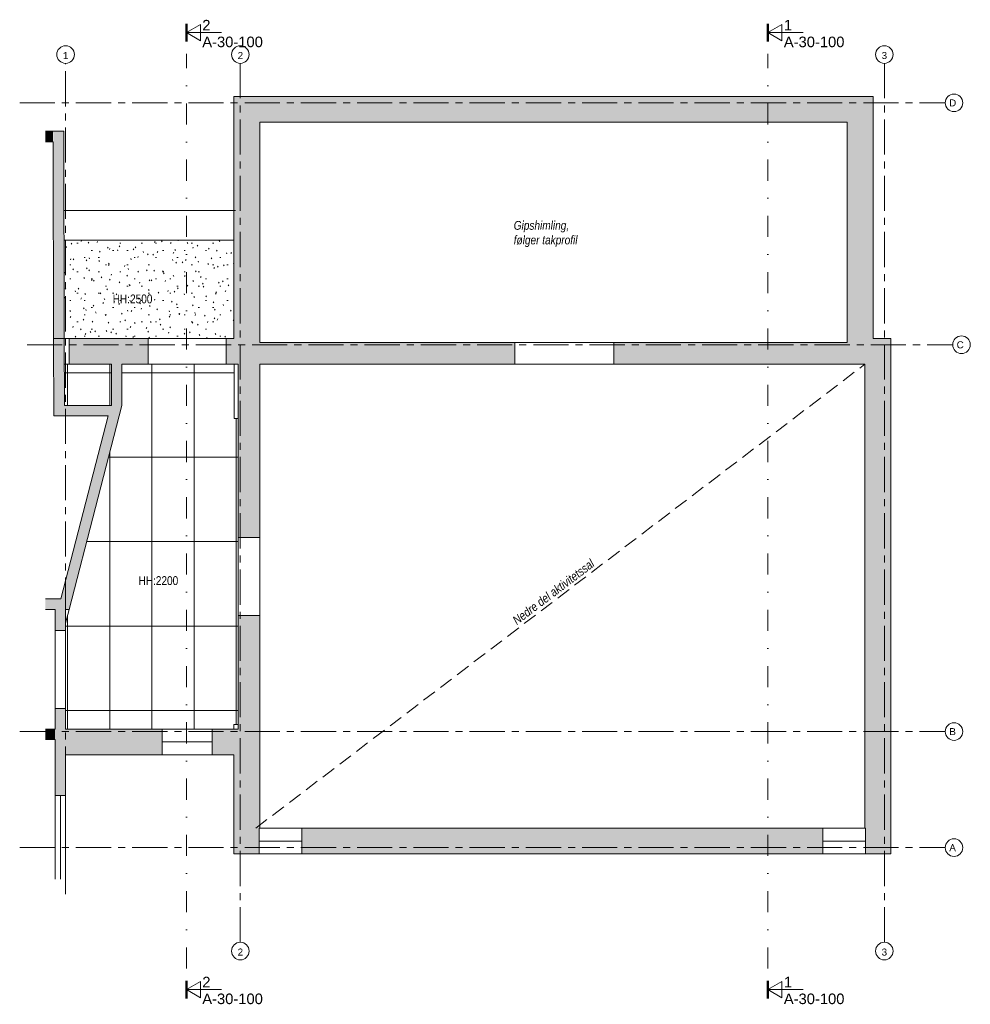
# Model space of a CAD drawing. Header units: millimetres. Extents: x 9347 to 22868, y 7772 to 21772.
import ezdxf

# ---------------------------------------------------------------- set-up
doc = ezdxf.new("R2010")
doc.units = ezdxf.units.MM
for name, pattern in [('Dash dot', [800, 300, -250, 0, -250]), ('Grid Line', [800, 500, -100, 100, -100]), ('stiplet 4_0mm', [300, 200, -100])]:
    doc.linetypes.add(name, pattern=pattern)
for name, color, linetype, lineweight in [('A20_generelt', 1, 'Continuous', 9), ('A233_dør vindu', 2, 'Continuous', 9), ('A23_yttervegg', 7, 'Continuous', 15), ('A24_innervegg', 2, 'Continuous', 15), ('A255-K_koder himling', 4, 'Continuous', 9), ('A255_himling', 1, 'Continuous', 9), ('A82_akser', 4, 'Continuous', 9), ('A83_tekst', 3, 'Continuous', 9), ('A85_skravur', 4, 'Continuous', 9), ('A86_snittlinjer', 4, 'Continuous', 9)]:
    doc.layers.add(name, color=color, linetype=linetype, lineweight=lineweight)
doc.styles.add('Arial', font='arial.ttf', dxfattribs={"height": 100})
doc.styles.add('Arial Narrow', font='ARIALN.TTF', dxfattribs={"height": 125})
doc.styles.add('Arial Narrow_I', font='ARIALNI.TTF', dxfattribs={"height": 125})
doc.styles.add('Arial_1', font='arial.ttf', dxfattribs={"height": 150})

# ---------------------------------------------------------------- blocks, each defined once
blk = doc.blocks.new('Focus-Hel Rute fast - 5x12M_dyttefuge 10mm-728227-1_ et_ 1-50')
at = {"layer": 'A233_dør vindu'}
blk.add_line((-510, -9), (100, -9), dxfattribs=at)
blk = doc.blocks.new('Focus-krysspost åpningsvindu bunn - 12x12M-755431-1_ et_ 1-50')
at = {"layer": 'A233_dør vindu'}
blk.add_line((-510, 9), (679, 9), dxfattribs=at)
blk = doc.blocks.new('Focus-Hel Rute fast - 7x18M_dyttefuge 10mm-872921-1_ et_ 1-50')
at = {"layer": 'A233_dør vindu'}
blk.add_line((-510, 9), (200, 9), dxfattribs=at)
blk = doc.blocks.new('Grid - 2mm-445713-1_ et_ 1-50')
at = {"layer": 'A82_akser'}
blk.add_circle((0, 0), 2.5, dxfattribs=at)
blk = doc.blocks.new('Section - Focus Snittpil-129349-1_ et_ 1-50')
at = {"layer": 'A86_snittlinjer', "lineweight": 50}
blk.add_line((-3.5, 0), (-8.5, 0), dxfattribs=at)
at = {"layer": 'A86_snittlinjer'}
for p, q in [((-6, 0), (-8.31, -4)), ((-6, 0), (-3.69, -4)), ((-6, 0), (-6, -10)), ((-3.69, -4), (-8.31, -4))]:
    blk.add_line(p, q, dxfattribs=at)

msp = doc.modelspace()

# ---------------------------------------------------------------- hatches: boundary and pattern name
at = {"layer": 'A255_himling'}
h = msp.add_hatch(dxfattribs=at)
h.set_pattern_fill('FP_2', color=256, style=0, pattern_type=2)
h.set_pattern_definition([(0, (0, 0), (406.4, 101.6), [16.764, -288.036, 16.764, -288.036, -1625.6]), (0, (0, 0), (406.4, 101.6), [-609.6, 16.764, -592.836, 16.764, -288.036, -711.2]), (0, (0, 0), (406.4, 101.6), [-1524, 16.764, -186.436, 16.764, -491.236]), (120, (152.4, 50.8), (-291.1882, 301.15272), [16.764, -288.036, 16.764, -288.036, -1625.6]), (120, (152.4, 50.8), (-291.1882, 301.15272), [-609.6, 16.764, -592.836, 16.764, -288.036, -711.2]), (120, (152.4, 50.8), (-291.1882, 301.15272), [-1524, 16.764, -186.436, 16.764, -491.236]), (240, (203.2, 254), (-115.2118, -402.75272), [16.764, -288.036, 16.764, -288.036, -1625.6]), (240, (203.2, 254), (-115.2118, -402.75272), [-609.6, 16.764, -592.836, 16.764, -288.036, -711.2]), (240, (203.2, 254), (-115.2118, -402.75272), [-1524, 16.764, -186.436, 16.764, -491.236])])
h.paths.add_polyline_path([(12395, 17240), (12395, 18636), (9980, 18636), (9980, 17240), (12285, 17240)])
h = msp.add_hatch(dxfattribs=at)
h.set_pattern_fill('FP_1', color=256, style=0, pattern_type=2)
h.set_pattern_definition([(90, (11227.2, 14350.1), (600, -4e-14), []), (0, (11227.2, 14350.1), (0, -1200), [])])
h.paths.add_polyline_path([(12395, 11686), (12395, 11749), (12454, 11749), (12454, 16102), (12398, 16102), (12398, 16873), (10801, 16873), (10801, 16288), (10000, 13192), (10000, 11686), (12085, 11686)])
h.paths.add_polyline_path([(10530, 16288), (10651, 16288), (10651, 16873), (9981, 16873), (9983, 16288), (10120, 16288)])
at = {"layer": 'A85_skravur'}
for points in [[(21486, 20313), (21486, 20680), (12395, 20680), (12395, 20313), (21119, 20313)], [(12762, 17240), (12762, 20313), (12395, 20313), (12395, 17240), (12454, 17240)], [(21247, 17181), (21247, 17240), (21486, 17240), (21486, 20313), (21119, 20313), (21119, 17181)], [(9823, 20036), (9823, 20036), (9823, 20186), (9712, 20186), (9712, 20036)], [(9980, 17240), (9973, 20186), (9823, 20186), (9830, 17240)], [(9983, 16138), (9980, 17240), (9830, 17240), (9833, 16138), (9982, 16138)], [(21369, 16873), (21736, 16873), (21736, 17240), (21247, 17240), (21247, 16873)], [(10801, 16288), (10801, 16873), (10651, 16873), (10651, 16288)], [(21736, 10277), (21736, 16873), (21369, 16873), (21369, 10277), (21379, 10277)], [(10050, 13386), (10801, 16288), (10646, 16288), (9895, 13386), (10000, 13386)], [(10530, 16138), (10530, 16288), (10120, 16288), (10120, 16138)], [(9895, 13386), (9934, 13536), (9712, 13536), (9712, 13386), (9850, 13386)], [(10000, 13086), (10000, 13286), (9850, 13286), (9850, 13086)], [(9850, 11536), (9850, 11686), (9712, 11686), (9712, 11536)], [(10000, 10741), (10000, 11749), (9850, 11749), (9850, 10741)], [(12762, 10277), (12762, 11686), (12395, 11686), (12395, 10277), (12752, 10277)]]:
    msp.add_hatch(color=256, dxfattribs=at).paths.add_polyline_path(points)
h = msp.add_hatch(color=256, dxfattribs=at)
h.paths.add_polyline_path([(12454, 16873), (12454, 17240), (12285, 17240), (12285, 16873), (12395, 16873)])
h.paths.add_polyline_path([(11175, 16873), (11175, 17240), (10050, 17240), (10050, 16873), (10801, 16873)])
h = msp.add_hatch(color=256, dxfattribs=at)
h.paths.add_polyline_path([(12762, 11686), (12762, 13300), (12454, 13300), (12454, 11686)])
h.paths.add_polyline_path([(12762, 14410), (12762, 17240), (12454, 17240), (12454, 14410)])
h = msp.add_hatch(color=256, dxfattribs=at)
h.paths.add_polyline_path([(21247, 16873), (21247, 17181), (17798, 17181), (17798, 16873)])
h.paths.add_polyline_path([(16388, 16873), (16388, 17181), (12762, 17181), (12762, 16873), (13064, 16873)])
h = msp.add_hatch(color=256, dxfattribs=at)
h.paths.add_polyline_path([(10607, 16138), (10646, 16288), (10530, 16288), (10530, 16138)])
h.paths.add_polyline_path([(9983, 16138), (10120, 16138), (10120, 16288), (9982, 16288)])
h = msp.add_hatch(color=256, dxfattribs=at)
h.paths.add_polyline_path([(9850, 11749), (10000, 11749), (10000, 11976), (9850, 11976)])
h.paths.add_polyline_path([(9895, 13286), (10000, 13286), (10000, 13386), (9850, 13386), (9850, 13286)])
h = msp.add_hatch(color=256, dxfattribs=at)
h.paths.add_polyline_path([(12395, 11319), (12395, 11686), (12085, 11686), (12085, 11319)])
h.paths.add_polyline_path([(11375, 11319), (11375, 11686), (10000, 11686), (10000, 11319)])
h = msp.add_hatch(color=256, dxfattribs=at)
h.paths.add_polyline_path([(21736, 9910), (21736, 10277), (21379, 10277), (21379, 9910)])
h.paths.add_polyline_path([(20769, 9910), (20769, 10277), (13362, 10277), (13362, 9910), (16417, 9910)])
h.paths.add_polyline_path([(12752, 9910), (12752, 10277), (12395, 10277), (12395, 9910)])

# ---------------------------------------------------------------- linework, layer by layer
at = {"layer": 'A20_generelt'}
msp.add_line((9976, 19058), (12415, 19058), dxfattribs=at)
at = {"layer": 'A20_generelt', "linetype": 'stiplet 4_0mm'}
msp.add_line((12705, 10277), (21369, 16873), dxfattribs=at)
at = {"layer": 'A23_yttervegg'}
for p, q in [((12395, 20680), (21486, 20680)), ((12395, 17240), (12395, 20680)), ((21486, 20680), (21486, 17240)), ((21119, 20313), (12762, 20313)), ((12762, 20313), (12762, 17181)), ((21119, 17181), (21119, 20313)), ((10050, 17240), (11175, 17240)), ((10050, 16873), (10050, 17240)), ((11175, 17240), (11175, 16873)), ((12285, 17240), (12395, 17240)), ((12285, 16873), (12285, 17240)), ((21486, 17240), (21736, 17240)), ((21736, 17240), (21736, 9910)), ((12762, 17181), (16388, 17181)), ((16388, 17181), (16388, 16873)), ((17798, 17181), (21119, 17181)), ((17798, 16873), (17798, 17181)), ((10651, 16873), (10050, 16873)), ((11175, 16873), (10801, 16873)), ((12454, 16873), (12285, 16873)), ((12454, 14410), (12454, 16873)), ((12762, 16873), (12762, 14410)), ((16388, 16873), (12762, 16873)), ((21369, 16873), (17798, 16873)), ((21369, 10277), (21369, 16873)), ((12762, 14410), (12454, 14410)), ((12454, 11686), (12454, 13300)), ((12454, 13300), (12762, 13300)), ((12762, 13300), (12762, 10277)), ((10000, 11686), (11375, 11686)), ((11375, 11686), (11375, 11319)), ((12085, 11319), (12085, 11686)), ((12085, 11686), (12454, 11686)), ((11375, 11319), (10000, 11319)), ((12395, 11319), (12085, 11319)), ((12395, 9910), (12395, 11319)), ((12752, 10277), (12752, 9910)), ((12762, 10277), (12752, 10277)), ((13362, 9910), (13362, 10277)), ((13362, 10277), (20769, 10277)), ((20769, 10277), (20769, 9910)), ((21379, 10277), (21369, 10277)), ((21379, 9910), (21379, 10277)), ((12752, 9910), (12395, 9910)), ((20769, 9910), (13362, 9910)), ((21736, 9910), (21379, 9910))]:
    msp.add_line(p, q, dxfattribs=at)
at = {"layer": 'A24_innervegg'}
for p, q in [((9712, 20186), (9973, 20186)), ((9973, 20186), (9980, 17240)), ((9823, 20036), (9712, 20036)), ((9830, 17240), (9823, 20036)), ((9980, 17240), (9830, 17240)), ((9833, 16138), (9830, 17240)), ((9830, 17240), (9980, 17240)), ((9980, 17240), (9982, 16288)), ((10651, 16288), (10651, 16873)), ((10801, 16873), (10801, 16288)), ((9982, 16288), (10651, 16288)), ((10801, 16288), (10050, 13386)), ((10607, 16138), (9833, 16138)), ((9934, 13536), (10607, 16138)), ((9712, 13536), (9934, 13536)), ((9850, 13386), (9712, 13386)), ((9850, 13086), (9850, 13386)), ((10050, 13386), (10000, 13386)), ((10000, 13386), (10000, 13086)), ((10000, 13086), (9850, 13086)), ((9850, 11686), (9850, 11976)), ((9850, 11976), (10000, 11976)), ((10000, 11976), (10000, 11686)), ((9712, 11686), (9850, 11686)), ((9850, 11536), (9712, 11536)), ((9850, 10741), (9850, 11536)), ((10000, 11319), (10000, 10741)), ((10000, 10741), (9850, 10741))]:
    msp.add_line(p, q, dxfattribs=at)
at = {"layer": 'A255_himling', "lineweight": 15}
for p, q in [((12395, 18636), (9980, 18636)), ((9980, 18636), (9980, 17240)), ((9980, 17240), (10050, 17240)), ((9981, 16873), (10050, 16873)), ((12398, 16873), (12398, 16102)), ((12398, 16102), (12454, 16102)), ((10000, 13192), (10050, 13386)), ((12454, 11749), (12395, 11749)), ((12395, 11749), (12395, 11686))]:
    msp.add_line(p, q, dxfattribs=at)
at = {"layer": 'A82_akser', "linetype": 'Grid Line'}
for p, q in [((10000, 9339), (10000, 21151)), ((12485, 8654), (12485, 21151)), ((21646, 8654), (21646, 21151)), ((9347, 20590), (22512, 20590)), ((9453, 17150), (22618, 17150)), ((9347, 11650), (22512, 11650)), ((9347, 10000), (22512, 10000))]:
    msp.add_line(p, q, dxfattribs=at)
at = {"layer": 'A85_skravur'}
for p, q in [((12285, 17240), (11175, 17240)), ((17798, 17181), (16388, 17181)), ((11175, 16873), (12285, 16873)), ((16388, 16873), (17798, 16873)), ((12454, 14410), (12454, 13300)), ((12762, 13300), (12762, 14410)), ((9850, 13086), (9850, 11976)), ((10000, 11976), (10000, 13086)), ((12085, 11686), (11375, 11686)), ((11375, 11319), (12085, 11319)), ((9850, 10741), (9850, 9551)), ((10000, 9551), (10000, 10741)), ((13362, 10277), (12762, 10277)), ((21369, 10277), (20769, 10277)), ((12752, 9910), (13362, 9910)), ((20769, 9910), (21379, 9910))]:
    msp.add_line(p, q, dxfattribs=at)
at = {"layer": 'A86_snittlinjer', "linetype": 'Dash dot'}
for p, q in [((11718, 8281), (11718, 21288)), ((19989, 8281), (19989, 21288))]:
    msp.add_line(p, q, dxfattribs=at)

# ---------------------------------------------------------------- block references
at = {"layer": 'A233_dør vindu'}
for name, p, rotation in [('Focus-Hel Rute fast - 7x18M_dyttefuge 10mm-872921-1_ et_ 1-50', (11575, 11511), 180), ('Focus-krysspost åpningsvindu bunn - 12x12M-755431-1_ et_ 1-50', (9916, 10231), 269.9999999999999)]:
    msp.add_blockref(name, p, dxfattribs=dict(at, rotation=rotation))
for p in [(13262, 10102), (21279, 10102)]:
    msp.add_blockref('Focus-Hel Rute fast - 5x12M_dyttefuge 10mm-728227-1_ et_ 1-50', p, dxfattribs=at)
at = {"layer": 'A82_akser', "xscale": 49.99999999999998, "yscale": 49.99999999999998, "zscale": 49.99999999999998}
for p in [(10000, 21276), (12485, 21276), (21646, 21276), (12485, 8529), (21646, 8529)]:
    msp.add_blockref('Grid - 2mm-445713-1_ et_ 1-50', p, dxfattribs=at)
for p, rotation in [((22637, 20590), 269.9999999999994), ((22743, 17150), 269.9999999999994), ((22637, 11650), 269.9999999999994), ((22637, 10000), 269.9999999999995)]:
    msp.add_blockref('Grid - 2mm-445713-1_ et_ 1-50', p, dxfattribs=dict(at, rotation=rotation))
at = {"layer": 'A86_snittlinjer', "extrusion": (0, 0, -1), "xscale": 49.99999999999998, "yscale": 49.99999999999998, "zscale": 49.99999999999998, "rotation": 270.0000000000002}
for p in [(-11718, 21288), (-19989, 21288)]:
    msp.add_blockref('Section - Focus Snittpil-129349-1_ et_ 1-50', p, dxfattribs=at)
at = {"layer": 'A86_snittlinjer', "xscale": 49.99999999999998, "yscale": 49.99999999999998, "zscale": 49.99999999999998, "rotation": 89.99999999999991}
for p in [(11718, 8281), (19989, 8281)]:
    msp.add_blockref('Section - Focus Snittpil-129349-1_ et_ 1-50', p, dxfattribs=at)

# ---------------------------------------------------------------- texts
at = {"layer": 'A255-K_koder himling', "char_height": 125, "width": 681.43, "attachment_point": 1, "style": 'Arial Narrow'}
for s, insert in [('HH:2500', (10670, 17864)), ('HH:2200', (11037, 13859))]:
    msp.add_mtext(s, dxfattribs=dict(at, insert=insert))
at = {"layer": 'A82_akser', "char_height": 100, "attachment_point": 1, "style": 'Arial'}
for s, insert, width in [('1', (9961, 21312), 96.2), ('2', (12447, 21312), 96.2), ('3', (21607, 21312), 96.2), ('D', (22567, 20639), 124.26), ('C', (22674, 17199), 124.26), ('B', (22570, 11699), 116.24), ('A', (22570, 10049), 116.24), ('2', (12447, 8565), 96.2), ('3', (21607, 8565), 96.2)]:
    msp.add_mtext(s, dxfattribs=dict(at, insert=insert, width=width))
at = {"layer": 'A83_tekst', "color": 7, "char_height": 125, "attachment_point": 1, "style": 'Arial Narrow_I'}
for s, insert, width in [('Gipshimling, ', (16374, 18910), 1010.13), ('følger takprofil', (16374, 18702), 1102.32)]:
    msp.add_mtext(s, dxfattribs=dict(at, insert=insert, width=width))
at = {"layer": 'A83_tekst', "color": 7, "insert": (16344, 13262), "char_height": 125, "width": 1703.59, "attachment_point": 1, "rotation": 37.2802, "style": 'Arial Narrow_I'}
msp.add_mtext('Nedre del aktivitetssal', dxfattribs=at)
at = {"layer": 'A86_snittlinjer', "char_height": 150, "attachment_point": 1, "style": 'Arial_1'}
for s, insert, width in [('2', (11944, 21769), 144.3), ('1', (20216, 21769), 144.3), ('A-30-100', (11944, 21531), 1062.24), ('A-30-100', (20216, 21531), 1062.24), ('2', (11944, 8163), 144.3), ('1', (20216, 8163), 144.3), ('A-30-100', (11944, 7925), 1062.24), ('A-30-100', (20216, 7925), 1062.24)]:
    msp.add_mtext(s, dxfattribs=dict(at, insert=insert, width=width))

doc.saveas('drawing.dxf')
